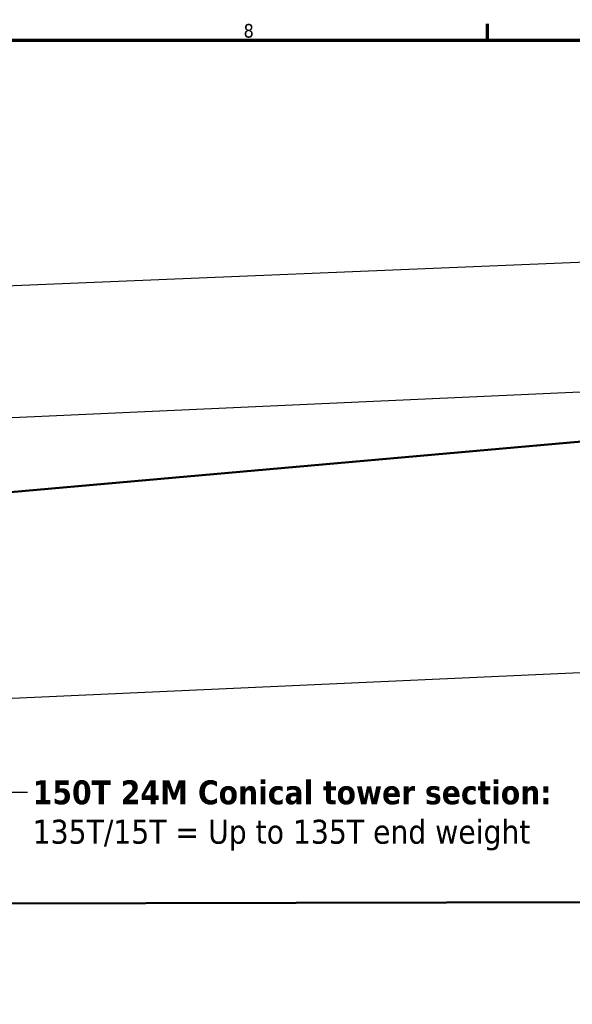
# Model space of a CAD drawing. Header units: millimetres. Extents: x 0 to 63075, y 0 to 44550.
# Tile 14 of 37: x 21148 to 27210, y 32475 to 43276. Entities that reach past the tile are written whole.
import ezdxf

# ---------------------------------------------------------------- set-up
doc = ezdxf.new("R2010")
doc.units = ezdxf.units.MM
doc.header["$LTSCALE"] = 75
for name, color, linetype, lineweight in [('Border (ISO)', 7, 'Continuous', 70), ('Centerline (ISO)', 7, 'Continuous', 25), ('Dimension (ISO)', 7, 'Continuous', 25), ('Symbol (ISO)', 7, 'Continuous', 25), ('Visible (ISO)', 7, 'Continuous', 50)]:
    doc.layers.add(name, color=color, linetype=linetype, lineweight=lineweight)
doc.styles.add('Label Text (ISO)', font='tahoma.ttf')
doc.styles.add('Note Text (ISO)', font='tahoma.ttf')
doc.dimstyles.new('Default (ISO)', dxfattribs={"dimscale": 75, "dimtxt": 2, "dimasz": 2.5, "dimexe": 3.175, "dimexo": 0, "dimgap": 0.762, "dimtad": 1, "dimrnd": 1e-08, "dimtxsty": 'Note Text (ISO)', "dimcen": 0.09, "dimdle": 10, "dimclrd": 256, "dimclre": 256, "dimclrt": 256, "dimazin": 2, "dimtfac": 1, "dimtmove": 0, "dimatfit": 3, "dimfxl": 1, "dimtolj": 1, "dimtzin": 0, "dimlwd": -1, "dimlwe": -1, "dimarcsym": 0})
doc.dimstyles.new('Default - Method 1b (ISO)$7', dxfattribs={"dimscale": 75, "dimtxt": 2, "dimasz": 2.5, "dimexe": 3.175, "dimexo": 0, "dimgap": 0.762, "dimtad": 1, "dimtoh": 1, "dimrnd": 1e-08, "dimtxsty": 'Note Text (ISO)', "dimcen": 0.09, "dimdle": 10, "dimclrd": 256, "dimclre": 256, "dimclrt": 256, "dimazin": 2, "dimtfac": 1.75, "dimtmove": 0, "dimatfit": 3, "dimfxl": 1, "dimtolj": 1, "dimlwd": -1, "dimlwe": -1, "dimarcsym": 0})

# ---------------------------------------------------------------- blocks, each defined once
blk = doc.blocks.new('Borders Default Border')
at = {"layer": 'Border (ISO)'}
blk.add_line((350.42, 574), (350.42, 576.4), dxfattribs=at)
at = {"layer": 'Border (ISO)', "flags": 128}
blk.add_lwpolyline([(20, 20), (20, 574), (821, 574), (821, 20), (20, 20)], dxfattribs=at)
at = {"layer": 'Border (ISO)', "insert": (314.72, 574.35), "char_height": 2, "attachment_point": 7, "style": 'Label Text (ISO)'}
blk.add_mtext('8', dxfattribs=at)
blk = doc.blocks.new('*D16')
at = {"layer": 'Defpoints', "color": 0, "transparency": 16777216}
for p in [(39959, 39765), (15344, 37650), (16192, 37688)]:
    blk.add_point(p, dxfattribs=at)
at = {"layer": 'Dimension (ISO)', "transparency": 16777216}
for p, q in [((39959, 39765), (15061, 38638)), ((10681, 38976), (15284, 38976)), ((15284, 38976), (15299, 38649)), ((15308, 38462), (15336, 37837)), ((16192, 37688), (15107, 37639))]:
    blk.add_line(p, q, dxfattribs=at)
for points in [[(15339, 38463), (15277, 38460), (15299, 38649)], [(15367, 37839), (15305, 37836), (15344, 37650)]]:
    blk.add_solid(points, dxfattribs=at)
at = {"layer": 'Dimension (ISO)', "transparency": 16777216, "insert": (10738, 39193), "char_height": 150, "attachment_point": 1, "style": 'Note Text (ISO)'}
blk.add_mtext('\\A1;\\fTahoma|b0|i0;\\H149.0446;Maximum allowable diameter difference = 1000', dxfattribs=at)
blk = doc.blocks.new('*D28')
at = {"layer": 'Defpoints', "color": 0, "transparency": 16777216}
for p in [(40049, 41145), (40233, 36702), (16258, 35617)]:
    blk.add_point(p, dxfattribs=at)
at = {"layer": 'Dimension (ISO)', "transparency": 16777216}
for p, q in [((40233, 36702), (40039, 41383)), ((16257, 40160), (39862, 41137)), ((16258, 35617), (16060, 40391))]:
    blk.add_line(p, q, dxfattribs=at)
for points in [[(39861, 41168), (39863, 41106), (40049, 41145)], [(16256, 40192), (16259, 40129), (16070, 40153)]]:
    blk.add_solid(points, dxfattribs=at)
at = {"layer": 'Dimension (ISO)', "transparency": 16777216, "insert": (27634, 40879), "char_height": 150, "attachment_point": 1, "rotation": 2.3694, "style": 'Note Text (ISO)'}
blk.add_mtext('\\A1;23999,82', dxfattribs=at)

msp = doc.modelspace()

# ---------------------------------------------------------------- linework, layer by layer
at = {"layer": 'Centerline (ISO)', "linetype": 'Continuous'}
msp.add_line((16652.3287, 35634.663), (40285.4738, 36703.9), dxfattribs=at)
at = {"layer": 'Visible (ISO)'}
for p, q in [((16745.9666, 37713.5196), (39959.298, 39764.7858)), ((16933.3076, 33572.7553), (40071.8811, 33625.6876))]:
    msp.add_line(p, q, dxfattribs=at)

# ---------------------------------------------------------------- block references
at = {"xscale": 75, "yscale": 75, "zscale": 75}
msp.add_blockref('Borders Default Border', (0, 0), dxfattribs=at)

# ---------------------------------------------------------------- texts
at = {"layer": 'Symbol (ISO)', "insert": (21290.9931, 34931.8242), "char_height": 262.499996, "width": 5934.32951, "attachment_point": 1, "line_spacing_factor": 0.987884, "style": 'Note Text (ISO)'}
msp.add_mtext('{\\fTahoma|b1|i0;\\H262.5000;150T 24M Conical tower section:\\fTahoma|b0|i0;\\H262.5000;\\P\\fTahoma|b0|i0;\\H262.5000;135T/15T = Up to 135T end weight}', dxfattribs=at)

# ---------------------------------------------------------------- dimensions: what is measured, and where the dimension line sits
at = {"layer": 'Dimension (ISO)'}
dim = msp.add_linear_dim(base=(40049.1763, 41144.8397), p1=(16257.5531, 35616.8022), p2=(40233.0274, 36701.5272), angle=182.36937884, dimstyle='Default (ISO)', override={"dimgap": 0.762, "dimdec": 2, "dimtol": 0, "dimlim": 0, "dimtp": 0, "dimtm": 0, "dimtdec": 2, "dimtofl": 0, "dimatfit": 1}, dxfattribs=at)
dim.commit()
dim.dimension.update_dxf_attribs({"geometry": '*D28', "text_midpoint": (28059.614, 40648.7469), "dimtype": 160})
dim = msp.add_linear_dim(base=(15344.4932, 37650.1125), p1=(39959.298, 39764.7858), p2=(16192.2285, 37688.4667), angle=92.59047278, text='\\fTahoma|b0|i0;\\H149.0446;Maximum allowable diameter difference = <>', dimstyle='Default (ISO)', override={"dimgap": 0.762, "dimtih": 1, "dimtoh": 1, "dimdec": 2, "dimtol": 0, "dimlim": 0, "dimtp": 0, "dimtm": 0, "dimtdec": 2, "dimtofl": 0, "dimtmove": 1, "dimatfit": 2}, dxfattribs=at)
dim.commit()
dim.dimension.update_dxf_attribs({"geometry": '*D16', "text_midpoint": (15270.071, 38976.1843), "dimtype": 160})

# ---------------------------------------------------------------- leaders
at = {"layer": 'Symbol (ISO)', "annotation_type": 0, "has_hookline": 1, "hookline_direction": 0, "text_width": 5866.3196}
msp.add_leader([(18655.1005, 35725.2747), (21046.3431, 34800.5742), (21233.8431, 34800.5742)], dimstyle='Default - Method 1b (ISO)$7', override={"dimtad": 0}, dxfattribs=at)

doc.saveas('drawing.dxf')
